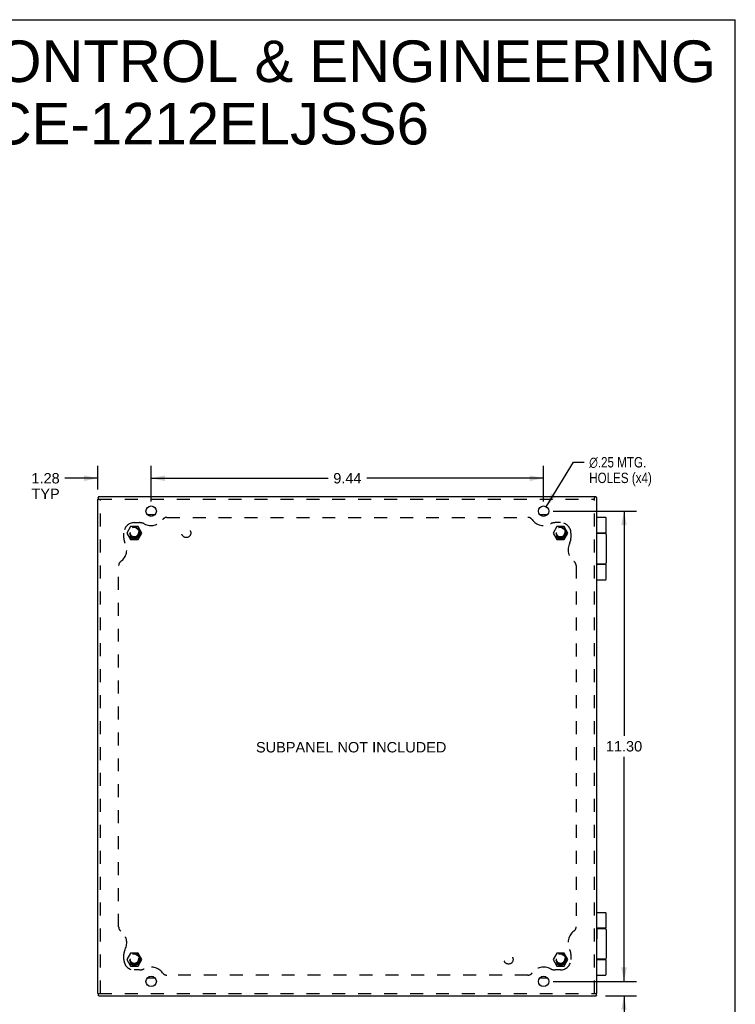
# Model space of a CAD drawing. Header units: inches. Extents: x 0 to 56.7, y 0 to 36.7.
# Tile 10 of 10: x 39.5 to 56.7, y 13 to 36.7. Entities that reach past the tile are written whole.
import ezdxf

# ---------------------------------------------------------------- set-up
doc = ezdxf.new("R2010")
doc.units = ezdxf.units.IN
doc.header["$LTSCALE"] = 3.116667
doc.header["$MEASUREMENT"] = 0
doc.linetypes.add('HIDDEN', pattern=[0.2, 0.1, -0.1])
doc.layers.get('0').update_dxf_attribs({"linetype": 'CONTINUOUS'})
for name, color, linetype in [('DEFAULT_2', 8, 'HIDDEN'), ('DIMENSIONS', 7, 'CONTINUOUS'), ('DOOR_ASSEMBLY', 7, 'CONTINUOUS'), ('SUBPANEL', 7, 'CONTINUOUS')]:
    doc.layers.add(name, color=color, linetype=linetype)
doc.styles.get("Standard").update_dxf_attribs({"font": 'arial.ttf'})
doc.styles.add('TEXTSTYLE_1', font='gdt', dxfattribs={"width": 0.8})
doc.dimstyles.new('DIMSTYLE_1', dxfattribs={"dimtxt": 0.25, "dimasz": 0.333333, "dimexe": 0.09, "dimexo": 0.07, "dimgap": 0.0375, "dimtad": 0, "dimtih": 1, "dimtoh": 1, "dimzin": 4, "dimdsep": 46, "dimtxsty": 'Standard', "dimblk": '_FILLED', "dimblk1": '_FILLED', "dimblk2": '_FILLED', "dimcen": 0.09, "dimadec": 3, "dimazin": 1, "dimtfac": 1, "dimtdec": 3, "dimtofl": 0, "dimtmove": 0, "dimatfit": 3, "dimldrblk": '_FILLED', "dimfxl": 0, "dimtolj": 1, "dimtzin": 4, "dimarcsym": 0})
doc.dimstyles.new('DIMSTYLE_2', dxfattribs={"dimtxt": 0.25, "dimasz": 0.333333, "dimexe": 0.09, "dimexo": 0.07, "dimgap": 0.09, "dimtad": 0, "dimtih": 1, "dimtoh": 1, "dimzin": 4, "dimdsep": 46, "dimtxsty": 'Standard', "dimblk": '_FILLED', "dimblk1": '_FILLED', "dimblk2": '_FILLED', "dimcen": 0.09, "dimadec": 3, "dimazin": 1, "dimtfac": 1, "dimtdec": 3, "dimtofl": 0, "dimtmove": 0, "dimatfit": 1, "dimldrblk": '_FILLED', "dimfxl": 0, "dimtolj": 1, "dimtzin": 4, "dimarcsym": 0})

# ---------------------------------------------------------------- blocks, each defined once
blk = doc.blocks.new('_FILLED')
at = {"color": 0, "linetype": 'ByBlock'}
blk.add_solid([(0, 0), (-1, 0.2), (-1, -0.2)], dxfattribs=at)
blk = doc.blocks.new('*D1')
at = {"layer": 'DIMENSIONS', "color": 2, "linetype": 'Continuous'}
for p, q in [((42.619, 25.087), (42.619, 25.946)), ((52.057, 25.087), (52.057, 25.946)), ((42.619, 25.646), (46.873, 25.646)), ((52.057, 25.646), (47.803, 25.646))]:
    blk.add_line(p, q, dxfattribs=at)
at = {"layer": 'DIMENSIONS', "color": 2, "linetype": 'Continuous', "xscale": 0.3333333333, "yscale": 0.3333333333, "zscale": 0.3333333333, "rotation": 180}
blk.add_blockref('_FILLED', (42.619, 25.646), dxfattribs=at)
at = {"layer": 'DIMENSIONS', "color": 2, "linetype": 'Continuous', "xscale": 0.3333333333, "yscale": 0.3333333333, "zscale": 0.3333333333}
blk.add_blockref('_FILLED', (52.057, 25.646), dxfattribs=at)
at = {"layer": 'DIMENSIONS', "color": 2, "linetype": 'Continuous', "insert": (47.338, 25.771), "char_height": 0.25, "width": 0.67937, "attachment_point": 2, "line_spacing_factor": 0.9}
blk.add_mtext('9.44', dxfattribs=at)
blk = doc.blocks.new('*D2')
at = {"layer": 'DIMENSIONS', "color": 2, "linetype": 'Continuous'}
for p, q in [((52.122, 24.961), (52.772, 26.03)), ((52.772, 26.03), (53.028, 26.03))]:
    blk.add_line(p, q, dxfattribs=at)
at = {"layer": 'DIMENSIONS', "color": 2, "linetype": 'Continuous', "xscale": 0.3333333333, "yscale": 0.3333333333, "zscale": 0.3333333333, "rotation": 238.6798766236}
blk.add_blockref('_FILLED', (52.122, 24.961), dxfattribs=at)
at = {"layer": 'DIMENSIONS', "color": 2, "linetype": 'Continuous', "insert": (53.153, 26.155), "char_height": 0.25, "width": 1.88011, "attachment_point": 1, "line_spacing_factor": 0.9, "style": 'TEXTSTYLE_1'}
blk.add_mtext('{\\fgdt;n}\\fArial;.25 MTG.\\PHOLES (x4)', dxfattribs=at)
blk = doc.blocks.new('*D3')
at = {"layer": 'DIMENSIONS', "color": 2, "linetype": 'Continuous'}
for p, q in [((52.29, 24.854), (54.29, 24.854)), ((53.99, 24.854), (53.99, 19.454)), ((53.99, 13.554), (53.99, 18.954)), ((52.415, 13.554), (54.29, 13.554))]:
    blk.add_line(p, q, dxfattribs=at)
at = {"layer": 'DIMENSIONS', "color": 2, "linetype": 'Continuous', "xscale": 0.3333333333, "yscale": 0.3333333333, "zscale": 0.3333333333}
for p, rotation in [((53.99, 24.854), 90), ((53.99, 13.554), 270)]:
    blk.add_blockref('_FILLED', p, dxfattribs=dict(at, rotation=rotation))
at = {"layer": 'DIMENSIONS', "color": 2, "linetype": 'Continuous', "insert": (53.99, 19.329), "char_height": 0.25, "width": 0.87361, "attachment_point": 2, "line_spacing_factor": 0.9}
blk.add_mtext('11.30', dxfattribs=at)
blk = doc.blocks.new('*D4')
at = {"layer": 'DIMENSIONS', "color": 2, "linetype": 'Continuous'}
for p, q in [((53.99, 13.554), (53.99, 14.221)), ((52.29, 13.554), (54.29, 13.554)), ((53.543, 13.204), (54.29, 13.204)), ((53.99, 13.204), (53.99, 12.407)), ((53.99, 12.407), (54.282, 12.407))]:
    blk.add_line(p, q, dxfattribs=at)
at = {"layer": 'DIMENSIONS', "color": 2, "linetype": 'Continuous', "xscale": 0.3333333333, "yscale": 0.3333333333, "zscale": 0.3333333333}
for p, rotation in [((53.99, 13.554), 270), ((53.99, 13.204), 90)]:
    blk.add_blockref('_FILLED', p, dxfattribs=dict(at, rotation=rotation))
at = {"layer": 'DIMENSIONS', "color": 2, "linetype": 'Continuous', "insert": (54.407, 12.532), "char_height": 0.25, "width": 0.67751, "attachment_point": 1, "line_spacing_factor": 0.9}
blk.add_mtext('.35\\PTYP', dxfattribs=at)
blk = doc.blocks.new('*D5')
at = {"layer": 'DIMENSIONS', "color": 2, "linetype": 'Continuous'}
for p, q in [((41.338, 25.374), (41.338, 25.946)), ((42.619, 25.087), (42.619, 25.946)), ((41.338, 25.646), (40.545, 25.646)), ((42.619, 25.646), (43.286, 25.646))]:
    blk.add_line(p, q, dxfattribs=at)
at = {"layer": 'DIMENSIONS', "color": 2, "linetype": 'Continuous', "xscale": 0.3333333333, "yscale": 0.3333333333, "zscale": 0.3333333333}
blk.add_blockref('_FILLED', (41.338, 25.646), dxfattribs=at)
at = {"layer": 'DIMENSIONS', "color": 2, "linetype": 'Continuous', "xscale": 0.3333333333, "yscale": 0.3333333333, "zscale": 0.3333333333, "rotation": 180}
blk.add_blockref('_FILLED', (42.619, 25.646), dxfattribs=at)
at = {"layer": 'DIMENSIONS', "color": 2, "linetype": 'Continuous', "insert": (40.42, 25.771), "char_height": 0.25, "width": 0.67937, "attachment_point": 3, "line_spacing_factor": 0.9}
blk.add_mtext('1.28\\PTYP', dxfattribs=at)

msp = doc.modelspace()

# ---------------------------------------------------------------- linework, layer by layer
at = {"color": 7, "linetype": 'Continuous'}
for p, q in [((0, 36.667), (56.667, 36.667)), ((56.667, 0), (56.667, 36.667)), ((41.338, 25.144), (41.366, 25.144)), ((41.346, 25.185), (41.346, 25.144)), ((53.278, 25.204), (53.278, 25.175)), ((53.319, 25.196), (53.278, 25.196)), ((42.708, 24.766), (42.53, 24.766)), ((52.146, 24.766), (51.968, 24.766)), ((53.342, 14.832), (53.338, 14.832)), ((53.342, 14.576), (53.342, 14.832)), ((53.342, 14.576), (53.338, 14.576)), ((42.53, 13.642), (42.708, 13.642)), ((51.968, 13.642), (52.146, 13.642)), ((41.338, 13.264), (41.366, 13.264)), ((41.346, 13.264), (41.346, 13.223)), ((41.367, 13.258), (41.367, 13.269)), ((53.338, 13.264), (53.309, 13.264)), ((53.33, 13.223), (53.33, 13.264))]:
    msp.add_line(p, q, dxfattribs=at)
at = {"color": 3, "linetype": 'Continuous'}
for p, q in [((41.338, 13.264), (41.338, 25.144)), ((41.358, 25.204), (41.358, 25.203)), ((41.358, 25.204), (53.278, 25.204)), ((41.358, 25.203), (41.358, 25.203)), ((53.338, 25.184), (53.337, 25.184)), ((53.337, 25.184), (53.337, 25.184)), ((53.338, 13.264), (53.338, 25.184)), ((41.358, 13.204), (41.358, 13.205)), ((41.358, 13.204), (41.358, 13.204)), ((41.358, 13.204), (53.318, 13.204)), ((53.318, 13.204), (53.318, 13.205)), ((53.318, 13.204), (53.318, 13.204))]:
    msp.add_line(p, q, dxfattribs=at)
for points in [[(41.346, 25.185), (41.346, 25.186), (41.346, 25.187), (41.347, 25.188), (41.347, 25.189), (41.347, 25.19), (41.348, 25.191), (41.349, 25.192), (41.349, 25.193)], [(41.358, 25.203), (41.358, 25.202), (41.358, 25.202), (41.357, 25.201), (41.357, 25.2), (41.356, 25.199), (41.355, 25.198), (41.354, 25.197), (41.353, 25.196), (41.352, 25.195), (41.351, 25.194), (41.349, 25.193)], [(53.319, 25.196), (53.32, 25.196), (53.321, 25.195), (53.322, 25.195), (53.323, 25.195), (53.324, 25.194), (53.325, 25.194), (53.326, 25.193), (53.327, 25.192)], [(53.337, 25.184), (53.336, 25.184), (53.336, 25.184), (53.335, 25.185), (53.334, 25.185), (53.333, 25.186), (53.332, 25.187), (53.331, 25.188), (53.33, 25.189), (53.329, 25.19), (53.328, 25.191), (53.327, 25.192)], [(41.346, 13.223), (41.346, 13.222), (41.346, 13.221), (41.347, 13.22), (41.347, 13.219), (41.347, 13.218), (41.348, 13.217), (41.349, 13.216), (41.349, 13.215)], [(41.358, 13.205), (41.358, 13.205), (41.358, 13.206), (41.357, 13.207), (41.357, 13.208), (41.356, 13.208), (41.355, 13.209), (41.354, 13.21), (41.353, 13.212), (41.352, 13.213), (41.351, 13.214), (41.349, 13.215)], [(53.318, 13.205), (53.318, 13.205), (53.318, 13.206), (53.319, 13.207), (53.319, 13.208), (53.32, 13.208), (53.321, 13.209), (53.321, 13.21), (53.323, 13.212), (53.324, 13.213), (53.325, 13.214), (53.326, 13.215)], [(53.33, 13.223), (53.33, 13.222), (53.329, 13.221), (53.329, 13.22), (53.329, 13.219), (53.328, 13.218), (53.328, 13.217), (53.327, 13.216), (53.326, 13.215)]]:
    msp.add_lwpolyline(points, dxfattribs=at)
for centre in [(42.619, 24.854), (52.057, 24.854), (42.619, 13.554), (52.057, 13.554)]:
    msp.add_circle(centre, 0.125, dxfattribs=at)
at = {"layer": 'DEFAULT_2', "color": 8, "linetype": 'HIDDEN'}
for p, q in [((41.366, 25.144), (53.278, 25.144)), ((41.398, 13.264), (41.398, 25.144)), ((53.278, 13.264), (53.278, 25.175)), ((42.123, 24.485), (42.033, 24.329)), ((42.303, 24.485), (42.123, 24.485)), ((42.393, 24.329), (42.303, 24.485)), ((52.373, 24.485), (52.283, 24.329)), ((52.553, 24.485), (52.373, 24.485)), ((52.643, 24.329), (52.553, 24.485)), ((42.033, 24.329), (42.123, 24.173)), ((42.123, 24.173), (42.303, 24.173)), ((42.303, 24.173), (42.393, 24.329)), ((52.283, 24.329), (52.373, 24.173)), ((52.373, 24.173), (52.553, 24.173)), ((52.553, 24.173), (52.643, 24.329)), ((42.123, 14.235), (42.033, 14.079)), ((42.303, 14.235), (42.123, 14.235)), ((42.393, 14.079), (42.303, 14.235)), ((52.373, 14.235), (52.283, 14.079)), ((52.553, 14.235), (52.373, 14.235)), ((52.643, 14.079), (52.553, 14.235)), ((42.033, 14.079), (42.123, 13.923)), ((42.303, 13.923), (42.393, 14.079)), ((52.283, 14.079), (52.373, 13.923)), ((52.553, 13.923), (52.643, 14.079)), ((42.123, 13.923), (42.303, 13.923)), ((52.373, 13.923), (52.553, 13.923)), ((41.366, 13.264), (53.309, 13.264))]:
    msp.add_line(p, q, dxfattribs=at)
for centre, radius in [((42.213, 24.329), 0.142), ((42.213, 24.329), 0.14), ((42.213, 24.329), 0.105), ((42.213, 24.329), 0.095), ((52.463, 24.329), 0.142), ((52.463, 24.329), 0.14), ((52.463, 24.329), 0.105), ((52.463, 24.329), 0.095), ((42.213, 14.079), 0.142), ((42.213, 14.079), 0.14), ((52.463, 14.079), 0.142), ((52.463, 14.079), 0.14), ((42.213, 14.079), 0.105), ((42.213, 14.079), 0.095), ((52.463, 14.079), 0.105), ((52.463, 14.079), 0.095)]:
    msp.add_circle(centre, radius, dxfattribs=at)
at = {"layer": 'DOOR_ASSEMBLY', "color": 7, "linetype": 'Continuous'}
for p, q in [((53.545, 24.704), (53.338, 24.704)), ((53.558, 24.329), (53.558, 24.691)), ((53.558, 24.329), (53.338, 24.329)), ((53.338, 24.324), (53.528, 24.324)), ((53.479, 24.329), (53.479, 24.324)), ((53.558, 24.294), (53.558, 23.614)), ((53.528, 23.584), (53.338, 23.584)), ((53.338, 23.579), (53.558, 23.579)), ((53.479, 23.584), (53.479, 23.579)), ((53.558, 23.217), (53.558, 23.579)), ((53.338, 23.204), (53.545, 23.204)), ((53.545, 15.204), (53.338, 15.204)), ((53.558, 14.829), (53.558, 15.191)), ((53.558, 14.829), (53.342, 14.829)), ((53.342, 14.824), (53.528, 14.824)), ((53.479, 14.829), (53.479, 14.824)), ((53.558, 14.794), (53.558, 14.114)), ((53.528, 14.084), (53.338, 14.084)), ((53.338, 14.079), (53.558, 14.079)), ((53.479, 14.084), (53.479, 14.079)), ((53.558, 13.717), (53.558, 14.079)), ((53.338, 13.704), (53.545, 13.704))]:
    msp.add_line(p, q, dxfattribs=at)
for points in [[(53.488, 24.329), (53.488, 24.329), (53.487, 24.329), (53.487, 24.329), (53.486, 24.329), (53.486, 24.329), (53.485, 24.329), (53.484, 24.329), (53.484, 24.329), (53.484, 24.329), (53.483, 24.329), (53.483, 24.328), (53.482, 24.328), (53.482, 24.328), (53.482, 24.328), (53.481, 24.328), (53.481, 24.328), (53.481, 24.328), (53.48, 24.328), (53.48, 24.328), (53.48, 24.328), (53.479, 24.328), (53.479, 24.328), (53.479, 24.327), (53.479, 24.327)], [(53.479, 23.58), (53.479, 23.58), (53.479, 23.58), (53.479, 23.58), (53.48, 23.58), (53.48, 23.58), (53.48, 23.58), (53.481, 23.58), (53.481, 23.58), (53.481, 23.58), (53.482, 23.58), (53.482, 23.579), (53.482, 23.579), (53.483, 23.579), (53.483, 23.579), (53.484, 23.579), (53.484, 23.579), (53.484, 23.579), (53.485, 23.579), (53.486, 23.579), (53.486, 23.579), (53.487, 23.579), (53.487, 23.579), (53.488, 23.579), (53.488, 23.579)], [(53.488, 14.829), (53.488, 14.829), (53.487, 14.829), (53.487, 14.829), (53.486, 14.829), (53.486, 14.829), (53.485, 14.829), (53.484, 14.829), (53.484, 14.829), (53.484, 14.829), (53.483, 14.829), (53.483, 14.828), (53.482, 14.828), (53.482, 14.828), (53.482, 14.828), (53.481, 14.828), (53.481, 14.828), (53.481, 14.828), (53.48, 14.828), (53.48, 14.828), (53.48, 14.828), (53.479, 14.828), (53.479, 14.828), (53.479, 14.827), (53.479, 14.827)], [(53.479, 14.08), (53.479, 14.08), (53.479, 14.08), (53.479, 14.08), (53.48, 14.08), (53.48, 14.08), (53.48, 14.08), (53.481, 14.08), (53.481, 14.08), (53.481, 14.08), (53.482, 14.08), (53.482, 14.079), (53.482, 14.079), (53.483, 14.079), (53.483, 14.079), (53.484, 14.079), (53.484, 14.079), (53.484, 14.079), (53.485, 14.079), (53.486, 14.079), (53.486, 14.079), (53.487, 14.079), (53.487, 14.079), (53.488, 14.079), (53.488, 14.079)]]:
    msp.add_lwpolyline(points, dxfattribs=at)
for centre, radius, start, end in [((53.545, 24.691), 0.013, 0, 90), ((53.528, 24.294), 0.03, 0, 90), ((53.528, 23.614), 0.03, 270, 360), ((53.545, 23.217), 0.013, 270, 360), ((53.545, 15.191), 0.013, 0, 90), ((53.528, 14.794), 0.03, 0, 90), ((53.528, 14.114), 0.03, 270, 360), ((53.545, 13.717), 0.013, 270, 360)]:
    msp.add_arc(centre, radius, start, end, dxfattribs=at)
at = {"layer": 'SUBPANEL', "color": 8, "linetype": 'HIDDEN'}
for p, q in [((42.996, 24.704), (51.68, 24.704)), ((42.213, 24.579), (42.338, 24.579)), ((52.463, 24.579), (52.338, 24.579)), ((41.963, 24.204), (41.963, 24.329)), ((52.713, 24.329), (52.713, 24.204)), ((41.838, 14.862), (41.838, 23.546)), ((52.838, 23.546), (52.838, 14.862)), ((41.963, 14.079), (41.963, 14.204)), ((52.713, 14.204), (52.713, 14.079)), ((42.338, 13.829), (42.213, 13.829)), ((52.463, 13.829), (52.338, 13.829)), ((51.68, 13.704), (42.996, 13.704))]:
    msp.add_line(p, q, dxfattribs=at)
for centre, radius in [((42.213, 24.329), 0.125), ((43.463, 24.329), 0.109), ((52.463, 24.329), 0.125), ((42.213, 14.079), 0.125), ((52.463, 14.079), 0.125), ((51.213, 14.079), 0.109)]:
    msp.add_circle(centre, radius, dxfattribs=at)
for centre, radius, start, end in [((42.616, 24.854), 0.344, 242.1089, 324.1013), ((42.996, 24.579), 0.125, 90, 144.1013), ((51.68, 24.579), 0.125, 35.8987, 90), ((52.06, 24.854), 0.344, 215.8987, 297.8911), ((42.213, 24.329), 0.25, 90, 180), ((42.338, 24.329), 0.25, 62.1089, 90), ((52.338, 24.329), 0.25, 90, 117.8911), ((52.463, 24.329), 0.25, 0, 90), ((42.213, 24.204), 0.25, 180, 207.8911), ((52.463, 24.204), 0.25, 332.1089, 360), ((41.688, 23.926), 0.344, 305.8987, 27.8911), ((52.988, 23.926), 0.344, 152.1089, 234.1013), ((41.963, 23.546), 0.125, 125.8987, 180), ((52.713, 23.546), 0.125, 0, 54.1013), ((41.963, 14.862), 0.125, 180, 234.1013), ((41.688, 14.482), 0.344, 332.1089, 54.1013), ((52.988, 14.482), 0.344, 125.8987, 207.8911), ((52.713, 14.862), 0.125, 305.8987, 360), ((42.213, 14.204), 0.25, 152.1089, 180), ((52.463, 14.204), 0.25, 0, 27.8911), ((42.213, 14.079), 0.25, 180, 270), ((52.463, 14.079), 0.25, 270, 360), ((42.338, 14.079), 0.25, 270, 297.8911), ((42.616, 13.554), 0.344, 35.8987, 117.8911), ((42.996, 13.829), 0.125, 215.8987, 270), ((51.68, 13.829), 0.125, 270, 324.1013), ((52.06, 13.554), 0.344, 62.1089, 144.1013), ((52.338, 14.079), 0.25, 242.1089, 270)]:
    msp.add_arc(centre, radius, start, end, dxfattribs=at)

# ---------------------------------------------------------------- texts
at = {"layer": 'DIMENSIONS', "color": 2, "linetype": 'Continuous', "attachment_point": 2, "line_spacing_factor": 0.9}
for s, insert, char_height, width in [('SAGINAW CONTROL & ENGINEERING\\PSCE-1212ELJSS6', (43.553, 36.168), 1, 25.25651), ('SUBPANEL NOT INCLUDED', (47.429, 19.306), 0.25, 4.57156)]:
    msp.add_mtext(s, dxfattribs=dict(at, insert=insert, char_height=char_height, width=width))

# ---------------------------------------------------------------- dimensions: what is measured, and where the dimension line sits
at = {"layer": 'DIMENSIONS', "color": 2, "linetype": 'Continuous'}
dim = msp.add_diameter_dim_2p(p1=(52.122, 24.961), p2=(51.992, 24.747), text='%%c<> MTG.\\PHOLES (x4)', dimstyle='DIMSTYLE_2', override={"dimpost": '<>'}, dxfattribs=at)
dim.commit()
dim.dimension.update_dxf_attribs({"geometry": '*D2', "text_midpoint": (54.093, 25.842), "dimtype": 163})
dim = msp.add_linear_dim(base=(42.619, 25.646), p1=(41.338, 26.016), p2=(42.619, 25.017), text='<>\\PTYP', dimstyle='DIMSTYLE_1', dxfattribs=at)
dim.commit()
dim.dimension.update_dxf_attribs({"geometry": '*D5', "text_midpoint": (40.081, 25.459), "dimtype": 160})
dim = msp.add_linear_dim(base=(52.057, 25.646), p1=(42.619, 25.017), p2=(52.057, 25.017), dimstyle='DIMSTYLE_1', dxfattribs=at)
dim.commit()
dim.dimension.update_dxf_attribs({"geometry": '*D1', "text_midpoint": (47.337, 25.645), "dimtype": 160})
dim = msp.add_linear_dim(base=(53.99, 13.554), p1=(52.22, 24.854), p2=(52.345, 13.554), angle=270, dimstyle='DIMSTYLE_1', dxfattribs=at)
dim.commit()
dim.dimension.update_dxf_attribs({"geometry": '*D3', "text_midpoint": (54.001, 19.203), "dimtype": 160})
dim = msp.add_linear_dim(base=(53.99, 13.554), p1=(53.473, 13.204), p2=(52.22, 13.554), angle=90, text='<>\\PTYP', dimstyle='DIMSTYLE_1', dxfattribs=at)
dim.commit()
dim.dimension.update_dxf_attribs({"geometry": '*D4', "text_midpoint": (54.746, 12.219), "dimtype": 160})

doc.saveas('drawing.dxf')
